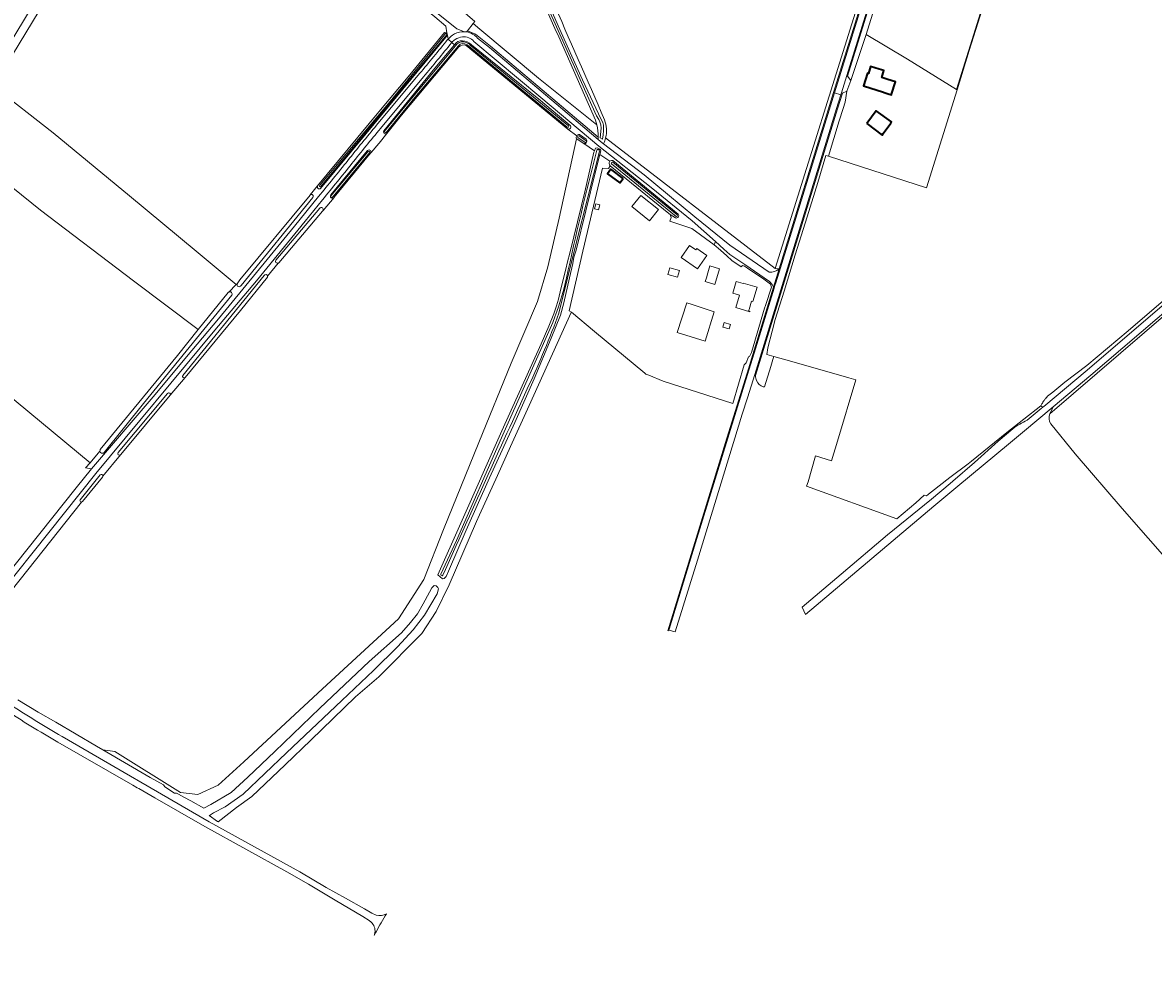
# Model space of a CAD drawing. Header units: metres. Extents: x 201541 to 204988, y 387833 to 394342.
# Tile 13 of 214: x 203357 to 203981, y 387833 to 388360. Entities that reach past the tile are written whole.
import ezdxf
from ezdxf.enums import TextEntityAlignment as Align

# ---------------------------------------------------------------- set-up
doc = ezdxf.new("R2010")
doc.units = ezdxf.units.M
for name, color, linetype, lineweight in [('B-WE-GR-BOOMTEELT-GV', 110, 'Continuous', 13), ('B-WE-GR-BOS_LOOF-GV', 40, 'Continuous', 13), ('B-WE-GR-BOUWLAND-GV', 80, 'Continuous', 13), ('B-WE-GR-GRAS-GV', 60, 'Continuous', 13), ('B-WE-GR-GROENVOORZIENING-GV', 80, 'Continuous', 18), ('B-WE-GR-HOUTWAL-GV', 40, 'Continuous', 13), ('B-WE-IE-TERREINAFSCHEIDING_KUNSTMATIG_HEKWERK-G', 20, 'IE-TERREINAFSCHEIDING-KUNSTMATIG', 18), ('B-WE-OG-BEBOUWING-GV', 7, 'Continuous', 35), ('B-WE-OG-BEBOUWING-T18', 10, 'Continuous', 18), ('B-WE-OG-TERREIN_ERF-GV', 7, 'Continuous', 18), ('B-WE-OG-WATER-GV', 130, 'Continuous', 18), ('B-WE-OG-WATER_SLOOT-GV', 120, 'Continuous', 18), ('B-WE-OG-WEG-GV', 7, 'Continuous', 18), ('B-WE-VH-ONVERHARD-GV', 252, 'Continuous', 18), ('B-WE-VH-VERHARDING_ASFALT-GV', 252, 'Continuous', 18), ('B-WE-VH-VERHARDING_BETONSTRAATSTEEN-GV', 252, 'Continuous', 18), ('B-WE-VH-VERHARDING_FUNDERING_ZAND-GV', 7, 'Continuous', 18), ('B-WE-VH-VERHARDING_GRASBETONSTEEN-GV', 70, 'Continuous', 18), ('B-WE-VH-VERHARDING_PUIN-GV', 252, 'Continuous', 18)]:
    doc.layers.add(name, color=color, linetype=linetype, lineweight=lineweight)
doc.styles.add('NLCS-ISO-M200-T18', font='NLCS-ISO.ttf', dxfattribs={"height": 0.36})
doc.linetypes.add('IE-TERREINAFSCHEIDING-KUNSTMATIG', pattern='A,4,[82,NLCS.SHX,S=0.75,R=90,X=0,Y=0],4,-2', length=10)

msp = doc.modelspace()

# ---------------------------------------------------------------- linework, layer by layer
at = {"layer": 'B-WE-GR-BOOMTEELT-GV'}
for points in [[(204144.176, 388334.104), (203923.745, 388144.714)], [(203400.21, 388124.875), (203442.771, 388176.811), (203454.287, 388191.122), (203418.563, 388218.009), (203367.25, 388256.848), (203336.625, 388281.552), (203318.305, 388295.727), (203296.971, 388258.079), (203282.178, 388233.124), (203266.471, 388208.711)], [(203257.231, 388193.437), (203235.517, 388168.108), (203236.67, 388167.193), (203204.005, 388127.955), (203199.695, 388119.816), (203199.259, 388115.423), (203200.248, 388109.545), (203203.041, 388105.143), (203211.068, 388098.557), (203264.171, 388053.49), (203347.518, 388156.739), (203394.645, 388117.646), (203400.075, 388124.072)], [(203924.183, 388139.025), (203937.749, 388122.632), (203963.604, 388092.392), (203992.209, 388059.607), (204017.384, 388030.245), (204041.376, 388003.041), (204069.068, 387971.206), (204072.148, 387967.714), (204076.429, 387964.238), (204122.601, 387912.796), (204124.618, 387910.185), (204127.26, 387907.419), (204148.839, 387882.64), (204162.322, 387867.854), (204175.806, 387853.069), (204194.35, 387832.735)]]:
    msp.add_lwpolyline(points, dxfattribs=at)
for points in [[(203923.745, 388144.714, 0.2408092), (203924.183, 388139.025)], [(203400.075, 388124.072, -0.1496033), (203400.21, 388124.875)]]:
    msp.add_lwpolyline(points, format="xyb", dxfattribs=at)
at = {"layer": 'B-WE-GR-BOS_LOOF-GV'}
msp.add_lwpolyline([(203673.202, 388306.569, 0.0061932), (203640.474, 388379.932)], format="xyb", dxfattribs=at)
msp.add_lwpolyline([(203606.666, 388360.921), (203605.806, 388359.822), (203609.552, 388356.763), (203641.855, 388329.652), (203673.934, 388303.918), (203673.202, 388306.569)], dxfattribs=at)
at = {"layer": 'B-WE-GR-BOUWLAND-GV'}
for points in [[(203772.3, 388224.705), (203823.129, 388387.486), (203718.549, 388471.885), (203696.583, 388489.145), (203698.691, 388493.235), (203692.996, 388497.545)], [(203889.893, 388378.759), (203879.324, 388344.973), (203872.559, 388323.356), (203855.718, 388269.26), (203801.636, 388286.685), (203800.27, 388287.125), (203795.776, 388272.214), (203789.902, 388253.253), (203783.399, 388232.335), (203777.171, 388212.239), (203772.308, 388196.713), (203770.612, 388190.163), (203768.228, 388180.932), (203767.775, 388177.266), (203771.543, 388176.204), (203778.127, 388174.349), (203800.699, 388167.99), (203812.86, 388164.564), (203816.778, 388163.46), (203806.648, 388129.637), (203803.394, 388118.772), (203794.531, 388121.529), (203790.502, 388107.206), (203789.603, 388104.718), (203839.445, 388086.714), (203849.869, 388095.558), (203854.39, 388099.839), (203855.705, 388099.335), (203856.696, 388100.17), (203856.786, 388100.241), (203858.547, 388101.616), (203868.555, 388109.433), (203878.669, 388117.089), (203880.589, 388118.465), (203900.09, 388134.387), (203918.715, 388149.07), (203919.311, 388150.074), (203919.615, 388150.572), (203919.925, 388151.065), (203920.245, 388151.551), (203920.575, 388152.029), (203921.041, 388152.655), (203921.279, 388152.953), (203921.652, 388153.399), (203922.034, 388153.839), (203922.421, 388154.275), (203925.343, 388156.641), (203932.011, 388162.04), (203944.167, 388171.362), (203966.936, 388190.432), (204004.467, 388222.625)], [(203678.82, 388296.811), (203772.3, 388224.705)]]:
    msp.add_lwpolyline(points, dxfattribs=at)
msp.add_lwpolyline([(203475.712, 388216.378), (203477.245, 388218.577), (203515.899, 388265.257), (203515.944, 388265.306), (203520.062, 388270.405), (203553.855, 388311.083), (203570.959, 388331.544), (203589.986, 388354.884), (203591.325, 388354.784), (203590.71, 388358.353), (203584.736, 388363.644), (203540.018, 388399.998), (203515.611, 388420.138), (203470.21, 388457.688), (203468.478, 388459.195), (203434.636, 388479.609), (203341.194, 388325.41), (203374.184, 388299.594), (203416.294, 388264.766), (203453.146, 388234.281), (203475.215, 388215.892)], close=True, dxfattribs=at)
for points in [[(203619.79, 388439.981, -0.0015567), (203678.253, 388306.733)], [(203678.253, 388306.733, -0.1517061), (203678.82, 388296.811)]]:
    msp.add_lwpolyline(points, format="xyb", dxfattribs=at)
at = {"layer": 'B-WE-GR-GRAS-GV'}
for points in [[(203597.843, 388346.963), (203566.37, 388309.317), (203558.229, 388299.188), (203554.033, 388293.967)], [(203662.91, 388297.998), (203657.942, 388301.625), (203602.017, 388347.754)], [(203354.784, 387986.984), (203365.991, 387980.118), (203375.745, 387974.515), (203398.087, 387961.42), (203401.724, 387959.283), (203408.227, 387958.421), (203444.432, 387935.886), (203454, 387934.662), (203465.306, 387939.79), (203479.326, 387952.687), (203522.737, 387992.946), (203564.722, 388031.564), (203578.543, 388053.211), (203589.464, 388080.923), (203608.892, 388128.802), (203626.737, 388172.498), (203641.191, 388206.632), (203647.003, 388225.759), (203653.136, 388252.513), (203662.836, 388296.29)], [(203553.764, 388293.692), (203549.501, 388288.732), (203549.496, 388288.712), (203549.491, 388288.692), (203548.131, 388287.04), (203529.238, 388264.081)], [(203529.144, 388263.953), (203529.125, 388263.932), (203523.038, 388256.793)], [(203522.784, 388256.458), (203498.642, 388227.891)], [(203498.338, 388227.687), (203492.415, 388220.454)], [(203492.365, 388220.057), (203477.531, 388201.525), (203446.992, 388164.626), (203438.772, 388154.843), (203411.597, 388122.217), (203411.518, 388122.122), (203411.432, 388122.019), (203401.715, 388110.329)], [(203401.513, 388109.75), (203390.358, 388096.314)], [(203389.841, 388096.001), (203321.335, 388009.764)]]:
    msp.add_lwpolyline(points, dxfattribs=at)
for points in [[(203602.017, 388347.754, 0.3147937), (203597.843, 388346.963)], [(203662.836, 388296.29, -0.3045387), (203662.91, 388297.998)], [(203553.896, 388293.805, -0.0355792), (203553.764, 388293.692)], [(203554.033, 388293.967, -0.0473745), (203553.896, 388293.805)], [(203529.238, 388264.081, -0.0325311), (203529.144, 388263.953)], [(203523.038, 388256.793, -0.0965822), (203522.784, 388256.458)], [(203498.642, 388227.891, -0.0878631), (203498.338, 388227.687)], [(203492.415, 388220.454, -0.0970444), (203492.365, 388220.057)], [(203401.715, 388110.329, -0.1707699), (203401.513, 388109.75)], [(203390.358, 388096.314, -0.2128159), (203389.841, 388096.001)]]:
    msp.add_lwpolyline(points, format="xyb", dxfattribs=at)
at = {"layer": 'B-WE-GR-GROENVOORZIENING-GV'}
msp.add_lwpolyline([(203872.263, 388323.54), (203872.559, 388323.356), (203879.324, 388344.973), (203889.893, 388378.759), (203899.035, 388407.823), (203898.768, 388408.222), (203858.148, 388468.927), (203833.149, 388388.215), (203822.513, 388353.875), (203845.327, 388340.231)], close=True, dxfattribs=at)
msp.add_lwpolyline([(203471.021, 388211.793), (203475.215, 388215.892), (203453.146, 388234.281), (203416.294, 388264.766), (203374.184, 388299.594), (203341.194, 388325.41), (203337.374, 388327.961), (203328.888, 388314.403), (203318.305, 388295.727), (203336.625, 388281.552), (203367.25, 388256.848), (203418.563, 388218.009), (203454.287, 388191.122), (203470.761, 388211.592)], dxfattribs=at)
msp.add_lwpolyline([(203470.761, 388211.592, -0.0669811), (203471.021, 388211.793)], format="xyb", dxfattribs=at)
at = {"layer": 'B-WE-GR-HOUTWAL-GV'}
msp.add_lwpolyline([(203410.473, 388449.751), (203392.466, 388419.968), (203360.122, 388365.094), (203343.737, 388338.127), (203337.374, 388327.961), (203341.194, 388325.41), (203434.636, 388479.609), (203468.478, 388459.195), (203440, 388483.972), (203435.904, 388485.338), (203432.832, 388484.655), (203428.394, 388481.924), (203423.615, 388472.537)], close=True, dxfattribs=at)
for points in [[(203443.414, 388483.546), (203465.773, 388464.771), (203495.812, 388439.169), (203548.893, 388395.817), (203575.519, 388374.14), (203596.854, 388356.902), (203600.951, 388355.366), (203601.103, 388355.306)], [(203602.186, 388355.199), (203602.638, 388355.776), (203605.806, 388359.822), (203606.666, 388360.921), (203594.611, 388371.5), (203564.551, 388394.376), (203504.608, 388442.016), (203478.709, 388461.247), (203478.54, 388461.037), (203478.555, 388461.024)], [(203673.934, 388303.918), (203641.855, 388329.652), (203609.552, 388356.763), (203605.806, 388359.822), (203602.638, 388355.776), (203607.088, 388354.023), (203615.41, 388347.435), (203654.507, 388314.313), (203674.672, 388297.285)], [(203662.836, 388296.29), (203653.136, 388252.513), (203647.003, 388225.759), (203641.191, 388206.632), (203626.737, 388172.498), (203608.892, 388128.802), (203589.464, 388080.923), (203578.543, 388053.211), (203564.722, 388031.564), (203522.737, 387992.946), (203479.326, 387952.687), (203465.306, 387939.79), (203454, 387934.662), (203444.432, 387935.886), (203408.227, 387958.421), (203401.724, 387959.283)], [(203681.19, 388283.873), (203675.65, 388287.724), (203673.214, 388278.319), (203662.601, 388234.853), (203661.372, 388230.994), (203660.747, 388227.604), (203658.996, 388219.648), (203655.714, 388205.746), (203653.994, 388199.003), (203648.726, 388186.285), (203639.373, 388163.939), (203628.757, 388139.756), (203614.814, 388109.315), (203602.029, 388080.413), (203592.21, 388057.801), (203590.852, 388054.99), (203589.82, 388053.88), (203588.899, 388053.701), (203586.383, 388055.782), (203599.016, 388084.341), (203621.67, 388135.184), (203643.323, 388183.195), (203647.565, 388192.998), (203650.295, 388199.696), (203651.814, 388204.149), (203652.804, 388207.805), (203654.094, 388213.621), (203656.946, 388224.393), (203657.799, 388228.427), (203659.04, 388233.284), (203665.45, 388259.581), (203667.372, 388266.972), (203672.283, 388288.882), (203672.622, 388289.709), (203666.74, 388293.642), (203663.048, 388296.019)], [(203401.724, 387959.283), (203427.713, 387944.013), (203435.037, 387940.009), (203435.757, 387938.987), (203441.222, 387935.349), (203442.205, 387935.349), (203443.433, 387934.852), (203446.376, 387933.144), (203450.065, 387931.183), (203457.318, 387927.081), (203461.15, 387929.246), (203472.325, 387935.742), (203481.628, 387944.261), (203496.446, 387958.385), (203521.278, 387982.245), (203548.395, 388008.071), (203566.285, 388023.862), (203571.173, 388029.527), (203575.091, 388034.381), (203578.222, 388039.842), (203581.646, 388046.236), (203583.029, 388048.758), (203584.217, 388049.968), (203585.331, 388049.782), (203586.286, 388048.835), (203586.779, 388048.053), (203585.966, 388045.333), (203579.048, 388033.568), (203572.779, 388025.451), (203564.052, 388016.099), (203550.799, 388003.09), (203533.345, 387986.6), (203502.822, 387957.596), (203478.955, 387934.858), (203469.088, 387927.835), (203462.635, 387924.591), (203460.519, 387923.168), (203460.303, 387923.092), (203464.787, 387919.812), (203465.196, 387919.579), (203475.369, 387927.437), (203483.868, 387933.671), (203502.073, 387951.117), (203516.356, 387964.581), (203541.002, 387988.473), (203553.797, 387999.594), (203577.496, 388023.53), (203585.394, 388035.694), (203592.513, 388050.413), (203607.73, 388085.326), (203609.291, 388088.886), (203619.144, 388110.651), (203626.403, 388126.685), (203636.599, 388149.207), (203659.801, 388200.458), (203659.928, 388200.705), (203658.654, 388201.385), (203666.24, 388234.357), (203677.138, 388280.033), (203680.443, 388279.857), (203681.33, 388281.471)]]:
    msp.add_lwpolyline(points, dxfattribs=at)
for points in [[(203601.103, 388355.306, -0.0267896), (203602.186, 388355.199)], [(203674.672, 388297.285, 0.0561817), (203673.934, 388303.918)], [(203663.048, 388296.019, -0.0543402), (203662.836, 388296.29)], [(203681.33, 388281.471, -0.4339343), (203681.19, 388283.873)]]:
    msp.add_lwpolyline(points, format="xyb", dxfattribs=at)
at = {"layer": 'B-WE-IE-TERREINAFSCHEIDING_KUNSTMATIG_HEKWERK-G'}
for points in [[(203858.148, 388468.927), (203898.768, 388408.222), (203872.263, 388323.54)], [(203833.149, 388388.215), (203822.513, 388353.875)], [(203872.263, 388323.54), (203845.327, 388340.231)], [(203801.636, 388286.685), (203855.718, 388269.26), (203872.559, 388323.356), (203872.263, 388323.54)], [(203801.636, 388286.685), (203807.659, 388306.241)], [(203666.24, 388234.357), (203677.138, 388280.033), (203680.443, 388279.857)]]:
    msp.add_lwpolyline(points, dxfattribs=at)
at = {"layer": 'B-WE-OG-BEBOUWING-GV'}
for points in [[(203834.49, 388329.027), (203831.021, 388330.101), (203832.199, 388333.924), (203829.679, 388334.701), (203824.901, 388336.173), (203823.723, 388332.35), (203823.246, 388332.497), (203821.072, 388325.469), (203832.069, 388322.067), (203832.029, 388321.94), (203832.412, 388321.822), (203835.105, 388320.988), (203836.336, 388320.607), (203836.434, 388320.925), (203838.548, 388327.792)], [(203822.766, 388304.685), (203831.219, 388298.377), (203831.833, 388299.224), (203835.992, 388304.962), (203836.492, 388305.652), (203828.003, 388311.805)], [(203688.468, 388274.49), (203681.659, 388279.47), (203679.88, 388277.038), (203686.69, 388272.058)]]:
    msp.add_lwpolyline(points, close=True, dxfattribs=at)
at = {"layer": 'B-WE-OG-TERREIN_ERF-GV'}
for points in [[(203807.659, 388306.241), (203801.636, 388286.685), (203855.718, 388269.26), (203872.559, 388323.356), (203872.263, 388323.54), (203845.327, 388340.231), (203822.513, 388353.875), (203813.989, 388328.536), (203811.865, 388322.502), (203810.82, 388316.502), (203809.724, 388312.948)], [(203838.548, 388327.792), (203836.434, 388320.925), (203836.336, 388320.607), (203835.105, 388320.988), (203832.412, 388321.822), (203832.029, 388321.94), (203832.069, 388322.067), (203821.072, 388325.469), (203823.246, 388332.497), (203823.723, 388332.35), (203824.901, 388336.173), (203829.679, 388334.701), (203832.199, 388333.924), (203831.021, 388330.101), (203834.49, 388329.027)], [(203831.219, 388298.377), (203822.766, 388304.685), (203828.003, 388311.805), (203836.492, 388305.652), (203835.992, 388304.962), (203831.833, 388299.224)], [(203688.468, 388274.49), (203686.69, 388272.058), (203679.88, 388277.038), (203681.659, 388279.47)], [(203693.352, 388258.928), (203698.272, 388265.082), (203708.004, 388257.302), (203703.084, 388251.148)], [(203672.751, 388257.635), (203673.339, 388260.369), (203675.547, 388259.894), (203674.96, 388257.161)], [(203729.518, 388224.556), (203720.513, 388230.855), (203725.092, 388237.409), (203728.466, 388235.052), (203729.044, 388235.879), (203734.701, 388231.943)], [(203734.4, 388219.705), (203735.216, 388222.447), (203736.329, 388226.192), (203741.594, 388224.626), (203739.041, 388216.037), (203733.775, 388217.602)], [(203714.196, 388225.192), (203719.465, 388223.724), (203718.401, 388219.903), (203713.132, 388221.371)], [(203752.693, 388209.99), (203748.874, 388211.14), (203750.812, 388217.575), (203754.632, 388216.424), (203754.719, 388216.71), (203762.376, 388214.402), (203759.979, 388206.489), (203759.252, 388206.71), (203757.875, 388202.165), (203757.664, 388201.402), (203758.39, 388201.201), (203758.318, 388200.94), (203750.661, 388203.247)], [(203723.523, 388205.82), (203726.472, 388204.874), (203738.717, 388200.946), (203733.667, 388184.716), (203718.252, 388189.513)], [(203747.583, 388193.958), (203746.864, 388191.431), (203743.403, 388192.416), (203744.122, 388194.943)]]:
    msp.add_lwpolyline(points, close=True, dxfattribs=at)
for points in [[(203753.625, 388225.693), (203748.491, 388229.163), (203745.562, 388231.822), (203742.122, 388234.945), (203738.587, 388237.897), (203726.288, 388246.919), (203714.297, 388250.878), (203714.899, 388252.915), (203714.475, 388254.584), (203713.697, 388255.114), (203701.945, 388264.684), (203681.33, 388281.471), (203680.443, 388279.857), (203677.138, 388280.033), (203666.24, 388234.357), (203658.654, 388201.385), (203659.928, 388200.705), (203672.773, 388189.969), (203700.351, 388167.025), (203700.911, 388166.565), (203702.562, 388165.89), (203710.59, 388162.605), (203748.866, 388150.372), (203755.122, 388171.735), (203756.321, 388172.75), (203757.617, 388176.075), (203758.225, 388176.208), (203759.232, 388178.497), (203766.502, 388202.853)], [(203766.502, 388202.853), (203767.048, 388204.345), (203770.304, 388214.455), (203769.801, 388216.161), (203766.048, 388218.892), (203757.129, 388224.931), (203755.397, 388226.077), (203754.222, 388226.355)]]:
    msp.add_lwpolyline(points, dxfattribs=at)
msp.add_lwpolyline([(203754.222, 388226.355, 0.0725391), (203753.625, 388225.693)], format="xyb", dxfattribs=at)
at = {"layer": 'B-WE-OG-WATER-GV'}
for points in [[(203645.925, 388371.091), (203656.802, 388346.625), (203669.524, 388318.376), (203673.857, 388309.034), (203675.124, 388306.97), (203675.663, 388305.684), (203676.094, 388304.05), (203676.287, 388302.083), (203675.816, 388296.797), (203677.041, 388296.145), (203677.463, 388298.55), (203677.587, 388300.71), (203677.661, 388302.284), (203677.627, 388303.767), (203677.318, 388305.336), (203676.433, 388306.992), (203666.098, 388328.728), (203652.721, 388358.623), (203640.552, 388386.598)], [(203590.373, 388354.187), (203589.962, 388353.708), (203560.016, 388316.877), (203521.23, 388270.648)], [(203521.855, 388270.013), (203591.108, 388353.445)], [(203596.945, 388348.614), (203569.085, 388315.134), (203556.902, 388300.49)], [(203557.777, 388299.831), (203573.653, 388319.148), (203597.665, 388347.629)], [(203602.434, 388348.076), (203657.535, 388302.619)], [(203658.298, 388303.444), (203604.225, 388348.014)], [(203663.493, 388296.924), (203667.527, 388294.294)], [(203668.117, 388295.261), (203664.293, 388297.892)], [(203547.801, 388289.138), (203527.535, 388265.025)], [(203528.504, 388264.277), (203548.797, 388288.692)], [(203653.115, 388200.127), (203662.623, 388238.737), (203675.414, 388289.505)], [(203682.007, 388282.465), (203717.627, 388253.386)], [(203718.3, 388254.277), (203682.806, 388283.337)], [(203649.783, 388195.016), (203621.39, 388131.412), (203596.562, 388074.719), (203587.904, 388056.286)]]:
    msp.add_lwpolyline(points, dxfattribs=at)
for points in [[(203591.108, 388353.445, 1.0501395), (203590.373, 388354.187)], [(203601.966, 388349.312, 0.3311174), (203596.945, 388348.614)], [(203597.665, 388347.629, -0.4086096), (203602.434, 388348.076)], [(203604.225, 388348.014, 0.1342525), (203601.966, 388349.312)], [(203657.535, 388302.619, 0.9430892), (203658.298, 388303.444)], [(203556.902, 388300.49, 0.6037961), (203557.777, 388299.831)], [(203664.293, 388297.892, 0.7457321), (203663.493, 388296.924)], [(203667.527, 388294.294, 0.9140026), (203668.117, 388295.261)], [(203548.797, 388288.692, 1.0130342), (203547.801, 388289.138)], [(203673.913, 388289.979, 0.0084019), (203657.257, 388219.699)], [(203675.414, 388289.505, 0.8087237), (203673.913, 388289.979)], [(203682.806, 388283.337, 0.7547982), (203682.007, 388282.465)], [(203521.23, 388270.648, 1.1905261), (203521.855, 388270.013)], [(203527.535, 388265.025, 1.102753), (203528.504, 388264.277)], [(203717.627, 388253.386, 0.7076779), (203718.3, 388254.277)], [(203657.257, 388219.699, -0.0341873), (203649.783, 388195.016)], [(203636.37, 388159.976, 0.021118), (203653.115, 388200.127)], [(203589.113, 388055.586, -0.0028753), (203636.37, 388159.976)], [(203587.904, 388056.286, 0.8026174), (203589.113, 388055.586)]]:
    msp.add_lwpolyline(points, format="xyb", dxfattribs=at)
at = {"layer": 'B-WE-OG-WATER_SLOOT-GV'}
for points in [[(203678.253, 388306.733, 0.0015567), (203619.79, 388439.981)], [(203640.474, 388379.932, -0.0061932), (203673.202, 388306.569)], [(203590.373, 388354.187, -1.0501395), (203591.108, 388353.445)], [(203599.869, 388350.409, 0.2835145), (203595.62, 388348.23)], [(203596.945, 388348.614, -0.3311174), (203601.966, 388349.312)], [(203602.434, 388348.076, 0.4086096), (203597.665, 388347.629)], [(203597.843, 388346.963, -0.3147937), (203602.017, 388347.754)], [(203604.916, 388348.161, 0.1677849), (203599.869, 388350.409)], [(203601.966, 388349.312, -0.1342525), (203604.225, 388348.014)], [(203556.491, 388300.703, 0.8210029), (203558.229, 388299.188)], [(203658.298, 388303.444, -0.9430892), (203657.535, 388302.619)], [(203657.942, 388301.625, 0.8538107), (203659.22, 388303.701)], [(203673.934, 388303.918, -0.0561817), (203674.672, 388297.285)], [(203678.82, 388296.811, 0.1517061), (203678.253, 388306.733)], [(203557.777, 388299.831, -0.6037961), (203556.902, 388300.49)], [(203662.91, 388297.998, 0.3045387), (203662.836, 388296.29)], [(203662.836, 388296.29, 0.0543402), (203663.048, 388296.019)], [(203664.342, 388298.606, 0.2734568), (203662.91, 388297.998)], [(203663.493, 388296.924, -0.7457321), (203664.293, 388297.892)], [(203666.74, 388293.642, 0.7243561), (203668.046, 388296.165)], [(203668.117, 388295.261, -0.9140026), (203667.527, 388294.294)], [(203677.63, 388293.536, 0.0521763), (203678.82, 388296.811)], [(203549.501, 388288.732, 0.8603322), (203547.362, 388289.571)], [(203547.801, 388289.138, -1.0130342), (203548.797, 388288.692)], [(203657.257, 388219.699, -0.0084019), (203673.913, 388289.979)], [(203673.913, 388289.979, -0.8087237), (203675.414, 388289.505)], [(203681.19, 388283.873, 0.4339343), (203681.33, 388281.471)], [(203682.89, 388284.303, 0.2882435), (203681.19, 388283.873)], [(203682.007, 388282.465, -0.7547982), (203682.806, 388283.337)], [(203520.062, 388270.405, 0.837135), (203521.728, 388268.901)], [(203521.855, 388270.013, -1.1905261), (203521.23, 388270.648)], [(203527.343, 388265.472, 0.9866514), (203529.125, 388263.932)], [(203528.504, 388264.277, -1.102753), (203527.535, 388265.025)], [(203529.144, 388263.953, 0.0325311), (203529.238, 388264.081)], [(203717.297, 388252.661, 0.7658964), (203718.826, 388254.748)], [(203718.3, 388254.277, -0.7076779), (203717.627, 388253.386)], [(203649.783, 388195.016, 0.0341873), (203657.257, 388219.699)], [(203653.115, 388200.127, -0.021118), (203636.37, 388159.976)], [(203636.37, 388159.976, 0.0028753), (203589.113, 388055.586)], [(203589.113, 388055.586, -0.8026174), (203587.904, 388056.286)]]:
    msp.add_lwpolyline(points, format="xyb", dxfattribs=at)
for points in [[(203640.552, 388386.598), (203652.721, 388358.623), (203666.098, 388328.728), (203676.433, 388306.992), (203677.318, 388305.336), (203677.627, 388303.767), (203677.661, 388302.284), (203677.587, 388300.71), (203677.463, 388298.55), (203677.041, 388296.145), (203675.816, 388296.797), (203676.287, 388302.083), (203676.094, 388304.05), (203675.663, 388305.684), (203675.124, 388306.97), (203673.857, 388309.034), (203669.524, 388318.376), (203656.802, 388346.625), (203645.925, 388371.091)], [(203591.325, 388354.784), (203589.986, 388354.884), (203570.959, 388331.544), (203553.855, 388311.083), (203520.062, 388270.405)], [(203521.23, 388270.648), (203560.016, 388316.877), (203589.962, 388353.708), (203590.373, 388354.187)], [(203521.728, 388268.901), (203546.747, 388299.253), (203591.563, 388353.403), (203591.325, 388354.784)], [(203591.108, 388353.445), (203521.855, 388270.013)], [(203595.62, 388348.23), (203595.555, 388348.152), (203584.688, 388335.246), (203556.491, 388300.703)], [(203556.902, 388300.49), (203569.085, 388315.134), (203596.945, 388348.614)], [(203597.665, 388347.629), (203573.653, 388319.148), (203557.777, 388299.831)], [(203558.229, 388299.188), (203566.37, 388309.317), (203597.843, 388346.963)], [(203602.017, 388347.754), (203657.942, 388301.625)], [(203657.535, 388302.619), (203602.434, 388348.076)], [(203604.225, 388348.014), (203658.298, 388303.444)], [(203659.22, 388303.701), (203642.894, 388317.376), (203604.916, 388348.161)], [(203673.202, 388306.569), (203673.934, 388303.918)], [(203663.048, 388296.019), (203666.74, 388293.642)], [(203667.527, 388294.294), (203663.493, 388296.924)], [(203664.293, 388297.892), (203668.117, 388295.261)], [(203668.046, 388296.165), (203664.342, 388298.606)], [(203674.672, 388297.285), (203674.642, 388296.001), (203676.903, 388294.092), (203677.63, 388293.536)], [(203547.362, 388289.571), (203527.343, 388265.472)], [(203527.535, 388265.025), (203547.801, 388289.138)], [(203548.797, 388288.692), (203528.504, 388264.277)], [(203529.238, 388264.081), (203548.131, 388287.04), (203549.491, 388288.692)], [(203549.491, 388288.692), (203549.496, 388288.712), (203549.501, 388288.732)], [(203675.414, 388289.505), (203662.623, 388238.737), (203653.115, 388200.127)], [(203717.627, 388253.386), (203682.007, 388282.465)], [(203682.806, 388283.337), (203718.3, 388254.277)], [(203718.826, 388254.748), (203682.89, 388284.303)], [(203681.33, 388281.471), (203701.945, 388264.684), (203713.697, 388255.114), (203714.475, 388254.584), (203717.297, 388252.661)], [(203529.125, 388263.932), (203529.144, 388263.953)], [(203587.904, 388056.286), (203596.562, 388074.719), (203621.39, 388131.412), (203649.783, 388195.016)]]:
    msp.add_lwpolyline(points, dxfattribs=at)
msp.add_lwpolyline([(203660.747, 388227.604), (203661.372, 388230.994), (203662.601, 388234.853), (203673.214, 388278.319), (203675.65, 388287.724), (203676.147, 388289.64), (203676.032, 388290.205), (203675.61, 388290.669), (203674.979, 388291.03), (203674.084, 388291.318), (203673.232, 388291.193), (203672.622, 388289.709), (203672.283, 388288.882), (203667.372, 388266.972), (203665.45, 388259.581), (203659.04, 388233.284), (203657.799, 388228.427), (203656.946, 388224.393), (203654.094, 388213.621), (203652.804, 388207.805), (203651.814, 388204.149), (203650.295, 388199.696), (203647.565, 388192.998), (203643.323, 388183.195), (203621.67, 388135.184), (203599.016, 388084.341), (203586.383, 388055.782), (203588.899, 388053.701), (203589.82, 388053.88), (203590.852, 388054.99), (203592.21, 388057.801), (203602.029, 388080.413), (203614.814, 388109.315), (203628.757, 388139.756), (203639.373, 388163.939), (203648.726, 388186.285), (203653.994, 388199.003), (203655.714, 388205.746), (203658.996, 388219.648)], close=True, dxfattribs=at)
at = {"layer": 'B-WE-OG-WEG-GV'}
for points in [[(203812.183, 388330.763), (203813.989, 388328.536), (203822.513, 388353.875), (203833.149, 388388.215), (203858.148, 388468.927), (203871.901, 388512.353), (203880.894, 388540.693), (203887.066, 388560.415), (203896.929, 388591.937), (203902.042, 388608.846), (203902.579, 388610.621), (203898.184, 388610.885), (203897.557, 388607.817), (203894.57, 388596.446), (203872.144, 388524.165), (203842.164, 388427.464)], [(203923.745, 388144.714), (204144.176, 388334.104), (204146.797, 388333.02), (204150.009, 388329.672), (204154.094, 388324.17), (204154.468, 388323.556), (204152.484, 388327.385), (204148.448, 388335.174), (204146.613, 388339.073), (204145.468, 388341.51), (204144.004, 388340.635), (204145.501, 388338.217), (204144.516, 388337.349), (204142.523, 388335.591), (204115.864, 388312.083), (204045.845, 388251.012), (203946.242, 388165.98), (203925.572, 388148.564)]]:
    msp.add_lwpolyline(points, close=True, dxfattribs=at)
for points in [[(203825.923, 388396.585), (203825.671, 388395.555), (203823.129, 388387.486), (203772.3, 388224.705), (203774.515, 388224.51), (203802.285, 388314.576), (203804.517, 388321.773), (203830.678, 388406.117), (203828.683, 388408.91), (203826.946, 388404.098)], [(203591.932, 388351.262), (203591.563, 388353.403), (203546.747, 388299.253), (203521.728, 388268.901)], [(203674.672, 388297.285), (203654.507, 388314.313), (203615.41, 388347.435), (203607.088, 388354.023), (203602.638, 388355.776), (203602.186, 388355.199)], [(203608.259, 388351.874), (203614.776, 388346.661), (203653.861, 388313.549), (203674.642, 388296.001), (203674.672, 388297.285)], [(203556.491, 388300.703), (203584.688, 388335.246), (203595.555, 388348.152), (203594.057, 388349.438)], [(203594.057, 388349.438), (203595.555, 388348.152), (203595.62, 388348.23)], [(203604.916, 388348.161), (203642.894, 388317.376), (203659.22, 388303.701)], [(203675.025, 388292.3), (203643.108, 388319.096), (203606.156, 388350.025)], [(203552.565, 388303.783), (203576.304, 388332.261)], [(203578.458, 388330.471), (203554.714, 388301.987)], [(203765.748, 388159.456), (203766.363, 388159.523), (203769.902, 388170.7), (203771.054, 388174.501), (203771.543, 388176.204), (203767.775, 388177.266), (203768.228, 388180.932), (203770.612, 388190.163), (203772.308, 388196.713), (203777.171, 388212.239), (203783.399, 388232.335), (203789.902, 388253.253), (203795.776, 388272.214), (203800.27, 388287.125), (203801.636, 388286.685), (203807.659, 388306.241), (203809.724, 388312.948), (203810.82, 388316.502), (203811.865, 388322.502), (203809.367, 388321.527), (203806.646, 388312.807), (203764.302, 388175.309), (203761.377, 388165.774)], [(203657.942, 388301.625), (203662.91, 388297.998)], [(203554.033, 388293.967), (203558.229, 388299.188)], [(203664.342, 388298.606), (203668.046, 388296.165)], [(203774.515, 388224.51), (203772.3, 388224.705), (203678.82, 388296.811)], [(203527.343, 388265.472), (203547.362, 388289.571)], [(203549.501, 388288.732), (203553.764, 388293.692)], [(203666.74, 388293.642), (203672.622, 388289.709), (203673.232, 388291.193), (203674.084, 388291.318), (203674.979, 388291.03), (203675.61, 388290.669), (203676.032, 388290.205), (203676.147, 388289.64), (203675.65, 388287.724), (203681.19, 388283.873)], [(203717.297, 388252.661), (203714.475, 388254.584), (203714.899, 388252.915), (203714.297, 388250.878), (203726.288, 388246.919), (203738.587, 388237.897), (203739.476, 388239.583), (203726.59, 388251.082), (203703.87, 388269.429), (203675.025, 388292.3)], [(203677.63, 388293.536), (203700.115, 388276.341), (203712.916, 388265.759), (203727.986, 388253.195), (203747.373, 388237.668), (203769.01, 388222.823)], [(203682.89, 388284.303), (203718.826, 388254.748)], [(203520.062, 388270.405), (203515.944, 388265.306)], [(203400.075, 388124.072), (203394.645, 388117.646), (203392.029, 388114.761), (203395.425, 388114.226), (203429.418, 388154.05), (203450.753, 388179.481), (203465.431, 388197.061), (203507.248, 388248.094), (203520.577, 388264.486)], [(203517.46, 388264.002), (203477.904, 388215.325)], [(203523.038, 388256.793), (203529.125, 388263.932)], [(203522.731, 388262.698), (203513.221, 388250.825), (203486.425, 388218.054), (203463.383, 388190.746), (203397.807, 388111.784), (203319.18, 388013.213)], [(203497.092, 388229.296), (203521.233, 388257.979)], [(204004.467, 388222.625), (203966.936, 388190.432), (203944.167, 388171.362), (203932.011, 388162.04), (203925.343, 388156.641), (203922.421, 388154.275), (203922.034, 388153.839), (203921.652, 388153.399), (203921.279, 388152.953), (203921.041, 388152.655), (203920.575, 388152.029), (203920.245, 388151.551), (203919.925, 388151.065), (203919.615, 388150.572), (203919.311, 388150.074), (203918.715, 388149.07), (203919.826, 388148.279), (203920.322, 388148.695), (203944.251, 388168.743), (204043.622, 388253.906)], [(203492.415, 388220.454), (203498.338, 388227.687)], [(203445.786, 388165.847), (203490.522, 388220.904)], [(203475.712, 388216.378), (203475.215, 388215.892), (203471.021, 388211.793)], [(203472.715, 388210.016), (203424.042, 388150.251), (203402.399, 388123.241)], [(203438.772, 388154.843), (203446.992, 388164.626)], [(203410.052, 388123.307), (203437.341, 388155.84)], [(203401.715, 388110.329), (203411.432, 388122.019)], [(203389.171, 388097.202), (203400.192, 388111.029)], [(203320.3, 388004.984), (203320.679, 388006.775), (203320.128, 388008.055), (203320.181, 388008.687), (203320.269, 388008.835), (203320.495, 388009.216), (203321.072, 388009.666), (203321.335, 388009.764), (203389.841, 388096.001)]]:
    msp.add_lwpolyline(points, dxfattribs=at)
for points in [[(203576.304, 388332.261, 0.0026352), (203591.736, 388351.027)], [(203591.736, 388351.027, -0.0071123), (203591.932, 388351.262)], [(203595.903, 388351.06, 0.070362), (203594.057, 388349.438)], [(203599.898, 388352.478, 0.1195972), (203595.903, 388351.06)], [(203606.156, 388350.025, 0.2427611), (203599.898, 388352.478)], [(203602.186, 388355.199, -0.1760054), (203608.259, 388351.874)], [(203593.908, 388349.26, -0.0025946), (203578.458, 388330.471)], [(203594.057, 388349.438, 0.0088338), (203593.908, 388349.26)], [(203595.62, 388348.23, -0.2835145), (203599.869, 388350.409)], [(203599.869, 388350.409, -0.1677849), (203604.916, 388348.161)], [(203536.722, 388284.356, -0.0060625), (203552.565, 388303.783)], [(203554.714, 388301.987, 0.0060848), (203538.914, 388282.613)], [(203558.229, 388299.188, -0.8210029), (203556.491, 388300.703)], [(203659.22, 388303.701, -0.8538107), (203657.942, 388301.625)], [(203662.91, 388297.998, -0.2734568), (203664.342, 388298.606)], [(203668.046, 388296.165, -0.7243561), (203666.74, 388293.642)], [(203678.82, 388296.811, -0.0521763), (203677.63, 388293.536)], [(203547.362, 388289.571, -0.8603322), (203549.501, 388288.732)], [(203553.764, 388293.692, 0.0355792), (203553.896, 388293.805)], [(203553.896, 388293.805, 0.0473745), (203554.033, 388293.967)], [(203520.577, 388264.486, 0.0051913), (203536.722, 388284.356)], [(203538.914, 388282.613, -0.0051548), (203522.731, 388262.698)], [(203681.19, 388283.873, -0.2882435), (203682.89, 388284.303)], [(203521.728, 388268.901, -0.837135), (203520.062, 388270.405)], [(203515.944, 388265.306, -0.932088), (203517.46, 388264.002)], [(203529.125, 388263.932, -0.9866514), (203527.343, 388265.472)], [(203521.233, 388257.979, -0.8796723), (203523.038, 388256.793)], [(203718.826, 388254.748, -0.7658964), (203717.297, 388252.661)], [(203498.338, 388227.687, -0.7826988), (203497.092, 388229.296)], [(203490.522, 388220.904, -0.7325914), (203492.415, 388220.454)], [(203769.01, 388222.823, 0.2178317), (203774.515, 388224.51)], [(203477.904, 388215.325, -0.9464825), (203475.712, 388216.378)], [(203471.021, 388211.793, -0.7908764), (203472.715, 388210.016)], [(203446.992, 388164.626, -0.8137478), (203445.786, 388165.847)], [(203761.377, 388165.774, 0.1079517), (203762.02, 388162.931)], [(203762.02, 388162.931, 0.1939466), (203765.748, 388159.456)], [(203437.341, 388155.84, -0.9809278), (203438.772, 388154.843)], [(203402.399, 388123.241, -0.6106676), (203400.075, 388124.072)], [(203411.432, 388122.019, -0.9363328), (203410.052, 388123.307)], [(203400.192, 388111.029, -0.6392754), (203401.715, 388110.329)], [(203389.841, 388096.001, -0.6742789), (203389.171, 388097.202)]]:
    msp.add_lwpolyline(points, format="xyb", dxfattribs=at)
at = {"layer": 'B-WE-VH-ONVERHARD-GV'}
for points in [[(203379.148, 387966.681, -0.010628), (203349.767, 387984.801)], [(203347.527, 387981.751, 0.0213781), (203376.902, 387963.647)], [(203549.479, 387864.333, -0.2504016), (203551.663, 387858.614)], [(203552.281, 387859.026, -0.0042574), (203558.011, 387868.973)], [(203558.011, 387868.973, -0.2002412), (203552.376, 387868.186)], [(203551.663, 387858.614, -0.0689213), (203551.205, 387856.908)]]:
    msp.add_lwpolyline(points, format="xyb", dxfattribs=at)
for points in [[(203552.376, 387868.186), (203550.002, 387869.268), (203545.805, 387871.604), (203535.429, 387877.452), (203524.782, 387883.489), (203510.229, 387892.045), (203460.272, 387919.665), (203379.148, 387966.681)], [(203376.902, 387963.647), (203418.198, 387939.864), (203420.656, 387938.448), (203421.507, 387937.958), (203430.278, 387932.906), (203457.842, 387917.031), (203503.055, 387892.099), (203515.032, 387885.161), (203529.748, 387876.476), (203545.003, 387867.505), (203548.487, 387865.194), (203549.479, 387864.333)], [(203551.205, 387856.908), (203551.918, 387858.325), (203552.281, 387859.026)]]:
    msp.add_lwpolyline(points, dxfattribs=at)
at = {"layer": 'B-WE-VH-VERHARDING_ASFALT-GV'}
msp.add_lwpolyline([(203870.991, 388534.504), (203867.463, 388523.162), (203865.976, 388518.368), (203863.363, 388509.947), (203860.276, 388500), (203856.983, 388489.387), (203852.985, 388476.5), (203848.739, 388462.815), (203848.368, 388461.62), (203833.626, 388414.105), (203831.003, 388405.646), (203826.049, 388389.675), (203824.985, 388386.245), (203804.947, 388321.64), (203808.549, 388320.534), (203808.902, 388321.672), (203811.848, 388331.177), (203871.714, 388524.298), (203894.14, 388596.579)], dxfattribs=at)
msp.add_lwpolyline([(203808.549, 388320.534), (203804.947, 388321.64), (203802.715, 388314.443), (203775.203, 388225.215), (203772.613, 388216.816), (203772.198, 388215.468), (203771.744, 388213.997), (203760.681, 388178.116), (203757.794, 388168.752), (203728.434, 388073.532), (203713.781, 388025.876), (203713.624, 388025.372), (203717.099, 388024.38), (203729.445, 388063.94), (203754.081, 388144.37), (203757.016, 388153.374), (203761.031, 388166.397), (203766.144, 388182.98), (203806.169, 388312.956), (203807.277, 388316.436)], close=True, dxfattribs=at)
at = {"layer": 'B-WE-VH-VERHARDING_BETONSTRAATSTEEN-GV'}
msp.add_lwpolyline([(203813.989, 388328.536), (203812.183, 388330.763), (203811.848, 388331.177), (203808.902, 388321.672), (203809.367, 388321.527), (203811.865, 388322.502)], close=True, dxfattribs=at)
at = {"layer": 'B-WE-VH-VERHARDING_FUNDERING_ZAND-GV'}
for points in [[(203465.773, 388464.771), (203443.414, 388483.546), (203439.659, 388486.447), (203437.099, 388489.008), (203436.245, 388491.226), (203436.586, 388493.616), (203428.394, 388481.924), (203432.832, 388484.655), (203435.904, 388485.338), (203440, 388483.972), (203468.478, 388459.195), (203470.21, 388457.688), (203515.611, 388420.138), (203540.018, 388399.998), (203584.736, 388363.644), (203590.71, 388358.353), (203591.325, 388354.784), (203591.563, 388353.403), (203591.932, 388351.262)], [(203601.103, 388355.306), (203600.951, 388355.366), (203596.854, 388356.902), (203575.519, 388374.14), (203548.893, 388395.817), (203495.812, 388439.169), (203465.773, 388464.771)], [(203594.057, 388349.438), (203591.932, 388351.262)], [(203591.932, 388351.262), (203594.057, 388349.438)], [(203769.01, 388222.823), (203747.373, 388237.668), (203727.986, 388253.195), (203712.916, 388265.759), (203700.115, 388276.341), (203677.63, 388293.536), (203676.903, 388294.092), (203674.642, 388296.001), (203653.861, 388313.549), (203614.776, 388346.661), (203608.259, 388351.874)], [(203606.156, 388350.025), (203643.108, 388319.096)], [(203576.304, 388332.261), (203552.565, 388303.783)], [(203554.714, 388301.987), (203578.458, 388330.471)], [(203643.108, 388319.096), (203675.025, 388292.3), (203703.87, 388269.429), (203726.59, 388251.082), (203739.476, 388239.583), (203744.083, 388235.473), (203747.346, 388232.561), (203748.977, 388231.453), (203755.537, 388226.994), (203769.251, 388217.673), (203770.664, 388215.945), (203771.441, 388214.543), (203774.515, 388224.51)], [(203520.577, 388264.486), (203507.248, 388248.094), (203465.431, 388197.061), (203450.753, 388179.481), (203429.418, 388154.05), (203395.425, 388114.226), (203386.887, 388103.807), (203346.916, 388053.443), (203343.761, 388049.468), (203334.17, 388037.797), (203331.82, 388034.937), (203327.166, 388029.07), (203318.177, 388018.78)], [(203319.18, 388013.213), (203397.807, 388111.784), (203463.383, 388190.746), (203486.425, 388218.054), (203513.221, 388250.825), (203522.731, 388262.698)]]:
    msp.add_lwpolyline(points, dxfattribs=at)
for points in [[(203591.736, 388351.027, -0.0026352), (203576.304, 388332.261)], [(203591.932, 388351.262, 0.0071123), (203591.736, 388351.027)], [(203591.932, 388351.262, -0.0705708), (203594.369, 388353.402)], [(203594.369, 388353.402, 0.0705708), (203591.932, 388351.262)], [(203594.057, 388349.438, -0.070362), (203595.903, 388351.06)], [(203594.369, 388353.402, -0.1199537), (203599.612, 388355.263)], [(203599.612, 388355.263, 0.1199537), (203594.369, 388353.402)], [(203595.903, 388351.06, -0.1195972), (203599.898, 388352.478)], [(203599.612, 388355.263, -0.0368767), (203601.103, 388355.306)], [(203601.103, 388355.306, 0.0368767), (203599.612, 388355.263)], [(203599.898, 388352.478, -0.2427611), (203606.156, 388350.025)], [(203602.186, 388355.199, 0.0267896), (203601.103, 388355.306)], [(203608.259, 388351.874, 0.1760054), (203602.186, 388355.199)], [(203578.458, 388330.471, 0.0025946), (203593.908, 388349.26)], [(203593.908, 388349.26, -0.0088338), (203594.057, 388349.438)], [(203552.565, 388303.783, 0.0060625), (203536.722, 388284.356)], [(203538.914, 388282.613, -0.0060848), (203554.714, 388301.987)], [(203536.722, 388284.356, -0.0051913), (203520.577, 388264.486)], [(203522.731, 388262.698, 0.0051548), (203538.914, 388282.613)], [(203774.515, 388224.51, -0.2178317), (203769.01, 388222.823)]]:
    msp.add_lwpolyline(points, format="xyb", dxfattribs=at)
at = {"layer": 'B-WE-VH-VERHARDING_GRASBETONSTEEN-GV'}
msp.add_lwpolyline([(203894.14, 388596.579), (203871.714, 388524.298), (203811.848, 388331.177), (203812.183, 388330.763), (203842.164, 388427.464), (203872.144, 388524.165), (203894.57, 388596.446), (203897.557, 388607.817), (203898.184, 388610.885), (203898.6, 388613.151), (203898.64, 388613.38)], dxfattribs=at)
for points in [[(203830.678, 388406.117), (203804.517, 388321.773), (203804.947, 388321.64), (203824.985, 388386.245), (203826.049, 388389.675), (203831.003, 388405.646)], [(203804.517, 388321.773), (203802.285, 388314.576), (203774.515, 388224.51), (203771.441, 388214.543), (203759.967, 388177.329), (203757.55, 388169.488), (203745.737, 388131.176), (203728.004, 388073.664), (203713.034, 388024.991), (203713.624, 388025.372), (203713.781, 388025.876), (203728.434, 388073.532), (203757.794, 388168.752), (203760.681, 388178.116), (203771.744, 388213.997), (203772.198, 388215.468), (203772.613, 388216.816), (203775.203, 388225.215), (203802.715, 388314.443), (203804.947, 388321.64)], [(203807.277, 388316.436), (203806.169, 388312.956), (203766.144, 388182.98), (203761.031, 388166.397), (203761.377, 388165.774), (203764.302, 388175.309), (203806.646, 388312.807), (203809.367, 388321.527), (203808.902, 388321.672), (203808.549, 388320.534)]]:
    msp.add_lwpolyline(points, close=True, dxfattribs=at)
at = {"layer": 'B-WE-VH-VERHARDING_PUIN-GV'}
for points in [[(203870.227, 388107.502), (203868.78, 388106.254), (203858.441, 388097.615), (203834.236, 388077.915), (203808.588, 388056.192), (203787.218, 388037.932), (203788.944, 388033.947), (203859.676, 388093.649), (203861.918, 388095.505), (203873.057, 388104.727), (203900.948, 388127.817), (203908.601, 388134.265), (203925.572, 388148.564), (203946.242, 388165.98), (204045.845, 388251.012)], [(204043.622, 388253.906), (203944.251, 388168.743), (203920.322, 388148.695), (203919.826, 388148.279), (203918.98, 388147.571), (203911.192, 388141.046)], [(203903.374, 388136.33), (203895.276, 388129.552), (203882.166, 388117.791), (203870.227, 388107.502)]]:
    msp.add_lwpolyline(points, dxfattribs=at)
msp.add_lwpolyline([(203911.192, 388141.046, 0.077238), (203903.374, 388136.33)], format="xyb", dxfattribs=at)

# ---------------------------------------------------------------- texts
at = {"layer": 'B-WE-OG-BEBOUWING-T18', "style": 'NLCS-ISO-M200-T18'}
msp.add_text('40', height=0.36, rotation=342.9, dxfattribs=at).set_placement((203825.82, 388327.282), align=Align.MIDDLE)

doc.saveas('drawing.dxf')
